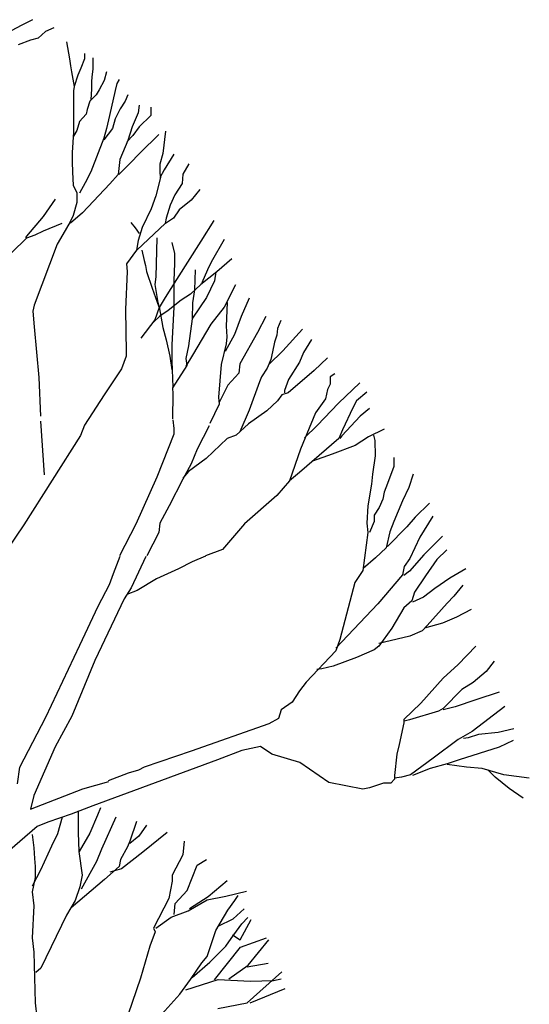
# Model space of a CAD drawing. Extents: x -1.56 to 2.65, y 0.06 to 5.31.
# Tile 3 of 3: x 0.94 to 2.65, y 1.85 to 5.16. Entities that reach past the tile are written whole.
import ezdxf

# ---------------------------------------------------------------- set-up
doc = ezdxf.new("R2010")
doc.units = 0
doc.header["$MEASUREMENT"] = 0
doc.layers.add('ARBOL', color=76, linetype='CONTINUOUS')

msp = doc.modelspace()

# ---------------------------------------------------------------- linework, layer by layer
at = {"layer": 'ARBOL'}
for p, q in [((0.945, 5.1407), (0.9137, 5.1242)), ((0.9837, 5.1606), (0.945, 5.1407)), ((1.0549, 5.1332), (1.0271, 5.1206)), ((1.0029, 5.0986), (0.9767, 5.0914)), ((1.0271, 5.1206), (1.0029, 5.0986)), ((0.9767, 5.0914), (0.9348, 5.0766)), ((1.0975, 5.0857), (1.1077, 5.0288)), ((1.1585, 5.0471), (1.1585, 5.0288)), ((1.1862, 5.0327), (1.1862, 5.0161)), ((1.1077, 5.0288), (1.1112, 5.005)), ((1.1112, 5.005), (1.1147, 4.9851)), ((1.1585, 5.0288), (1.146, 4.9978)), ((1.1862, 5.0161), (1.1862, 4.9942)), ((1.1147, 4.9851), (1.1233, 4.9358)), ((1.1358, 4.974), (1.1233, 4.9358)), ((1.146, 4.9978), (1.1358, 4.974)), ((1.1827, 4.9686), (1.1812, 4.952)), ((1.1862, 4.9942), (1.1827, 4.9686)), ((1.2316, 4.9851), (1.2246, 4.9557)), ((1.1233, 4.9358), (1.1217, 4.9211)), ((1.1812, 4.952), (1.1812, 4.9265)), ((1.2246, 4.9557), (1.207, 4.9247)), ((1.2664, 4.9466), (1.2613, 4.9229)), ((1.275, 4.9596), (1.2664, 4.9466)), ((1.1217, 4.9211), (1.1217, 4.8864)), ((1.1968, 4.9084), (1.1757, 4.8864)), ((1.1812, 4.9265), (1.1792, 4.8919)), ((1.207, 4.9247), (1.1968, 4.9084)), ((1.2613, 4.9229), (1.2422, 4.8389)), ((1.3032, 4.9084), (1.2942, 4.8864)), ((1.1217, 4.8864), (1.1217, 4.8461)), ((1.1757, 4.8864), (1.1671, 4.8591)), ((1.2942, 4.8864), (1.2785, 4.8609)), ((1.3415, 4.8735), (1.338, 4.8479)), ((1.1217, 4.8461), (1.1217, 4.782)), ((1.1636, 4.8425), (1.1409, 4.8187)), ((1.1671, 4.8591), (1.1636, 4.8425)), ((1.2422, 4.8389), (1.2316, 4.795)), ((1.2785, 4.8609), (1.2613, 4.8278)), ((1.338, 4.8479), (1.3188, 4.8004)), ((1.3814, 4.8389), (1.3415, 4.8004)), ((1.3814, 4.8663), (1.3814, 4.8389)), ((1.1409, 4.8187), (1.1323, 4.7877)), ((1.2613, 4.8278), (1.2523, 4.795)), ((1.3188, 4.8004), (1.3032, 4.7546)), ((1.3415, 4.8004), (1.3204, 4.7712)), ((1.1217, 4.782), (1.1166, 4.7146)), ((1.1323, 4.7877), (1.1217, 4.7694)), ((1.2316, 4.795), (1.223, 4.7622)), ((1.2523, 4.795), (1.223, 4.7564)), ((1.3204, 4.7712), (1.3012, 4.751)), ((1.4076, 4.7748), (1.345, 4.7128)), ((1.4306, 4.7856), (1.4216, 4.7107)), ((1.223, 4.7622), (1.1792, 4.6487)), ((1.3032, 4.7546), (1.277, 4.6908)), ((1.1166, 4.7146), (1.1166, 4.6815)), ((1.345, 4.7128), (1.3098, 4.6761)), ((1.4216, 4.7107), (1.4115, 4.6743)), ((1.4584, 4.7089), (1.4252, 4.6559)), ((1.1166, 4.6815), (1.1182, 4.6487)), ((1.277, 4.6908), (1.2715, 4.6397)), ((1.3098, 4.6761), (1.2734, 4.6397)), ((1.4115, 4.6743), (1.4115, 4.6451)), ((1.5088, 4.6761), (1.4881, 4.6415)), ((1.1182, 4.6487), (1.1198, 4.603)), ((1.1792, 4.6487), (1.1601, 4.612)), ((1.2715, 4.6397), (1.2437, 4.6084)), ((1.4252, 4.6559), (1.4115, 4.6285)), ((1.4115, 4.6451), (1.413, 4.6304)), ((1.4881, 4.6415), (1.4862, 4.6102)), ((1.1198, 4.603), (1.1323, 4.5792)), ((1.1601, 4.612), (1.1409, 4.5774)), ((1.2437, 4.6084), (1.1514, 4.5115)), ((1.413, 4.6304), (1.3974, 4.5684)), ((1.4862, 4.6102), (1.4619, 4.572)), ((1.1323, 4.5792), (1.1323, 4.5464)), ((1.4619, 4.572), (1.4463, 4.5371)), ((1.5456, 4.59), (1.5159, 4.5536)), ((1.0592, 4.5572), (1.0189, 4.4988)), ((1.1323, 4.5464), (1.1198, 4.5025)), ((1.3974, 4.5684), (1.3818, 4.5244)), ((1.4463, 4.5371), (1.4322, 4.4931)), ((1.5159, 4.5536), (1.476, 4.5208)), ((1.1198, 4.5025), (1.1077, 4.4769)), ((1.1514, 4.5115), (1.1112, 4.4769)), ((1.3818, 4.5244), (1.352, 4.4621)), ((1.476, 4.5208), (1.4568, 4.4931)), ((1.0189, 4.4988), (0.9634, 4.4329)), ((1.0818, 4.4751), (1.0189, 4.4495)), ((1.1096, 4.4805), (1.0854, 4.4387)), ((1.3137, 4.4787), (1.3278, 4.4603)), ((1.4287, 4.4751), (1.3348, 4.3872)), ((1.4322, 4.4931), (1.4287, 4.4751)), ((1.4568, 4.4931), (1.4306, 4.4751)), ((1.5925, 4.4859), (1.5491, 4.4164)), ((0.9911, 4.4366), (0.9634, 4.4257)), ((1.0189, 4.4495), (0.9911, 4.4366)), ((1.0854, 4.4387), (1.0662, 4.4056)), ((1.3278, 4.4603), (1.3415, 4.442)), ((1.352, 4.4621), (1.338, 4.4182)), ((0.9634, 4.4257), (0.9145, 4.3782)), ((0.9634, 4.4329), (0.9598, 4.4275)), ((1.0662, 4.4056), (0.9896, 4.2009)), ((1.338, 4.4182), (1.3329, 4.3854)), ((1.4009, 4.4275), (1.3974, 4.2957)), ((1.4514, 4.411), (1.46, 4.3746)), ((1.5491, 4.4164), (1.467, 4.2867)), ((1.6273, 4.4221), (1.5839, 4.3454)), ((1.3329, 4.3854), (1.2996, 4.3397)), ((1.3505, 4.3854), (1.3591, 4.3508)), ((1.46, 4.3746), (1.46, 4.3418)), ((1.2996, 4.3397), (1.3016, 4.3141)), ((1.3591, 4.3508), (1.3626, 4.3342)), ((1.46, 4.3418), (1.4584, 4.2831)), ((1.5839, 4.3454), (1.5718, 4.3198)), ((1.6535, 4.3562), (1.6031, 4.3123)), ((1.3016, 4.3141), (1.2961, 4.1862)), ((1.3626, 4.3342), (1.3661, 4.3141)), ((1.3661, 4.3141), (1.3853, 4.2575)), ((1.53, 4.3198), (1.528, 4.2521)), ((1.6031, 4.3123), (1.5491, 4.2701)), ((1.5718, 4.3198), (1.5526, 4.2759)), ((1.5996, 4.3123), (1.5945, 4.2831)), ((1.3974, 4.2957), (1.3939, 4.2701)), ((1.467, 4.2867), (1.4287, 4.2265)), ((1.4584, 4.2831), (1.4584, 4.1937)), ((1.5945, 4.2831), (1.5683, 4.2265)), ((1.3853, 4.2575), (1.408, 4.1952)), ((1.3939, 4.2701), (1.4044, 4.21)), ((1.5491, 4.2701), (1.5143, 4.2373)), ((1.528, 4.2521), (1.521, 4.2081)), ((1.6656, 4.2686), (1.6273, 4.1937)), ((1.4044, 4.21), (1.4095, 4.1934)), ((1.4287, 4.2265), (1.4095, 4.1934)), ((1.4826, 4.2172), (1.4392, 4.1826)), ((1.5143, 4.2373), (1.4826, 4.2172)), ((1.521, 4.2081), (1.5194, 4.1552)), ((1.5683, 4.2265), (1.521, 4.157)), ((1.6379, 4.21), (1.6344, 4.1296)), ((1.711, 4.2247), (1.6848, 4.1624)), ((0.9896, 4.2009), (0.9841, 4.1808)), ((0.9841, 4.1808), (0.9896, 4.1278)), ((1.2961, 4.1862), (1.2977, 4.0417)), ((1.4095, 4.1934), (1.3939, 4.1513)), ((1.4095, 4.1955), (1.4216, 4.126)), ((1.4392, 4.1826), (1.4115, 4.1642)), ((1.4584, 4.1937), (1.4514, 4.0673)), ((1.6273, 4.1937), (1.582, 4.1368)), ((1.3939, 4.1513), (1.347, 4.0893)), ((1.4115, 4.1642), (1.3904, 4.1441)), ((1.5194, 4.1552), (1.5073, 4.0637)), ((1.6848, 4.1624), (1.6625, 4.1022)), ((1.7669, 4.1624), (1.7392, 4.1094)), ((1.8174, 4.1495), (1.8068, 4.1221)), ((0.9896, 4.1278), (1.0052, 3.9578)), ((1.4216, 4.126), (1.4322, 4.0839)), ((1.582, 4.1368), (1.521, 4.0327)), ((1.6344, 4.1296), (1.6363, 4.0947)), ((1.7392, 4.1094), (1.6797, 4.0035)), ((1.8068, 4.1221), (1.8037, 4.1001)), ((1.8905, 4.1203), (1.8244, 4.0472)), ((1.4322, 4.0839), (1.4443, 4.0291)), ((1.6625, 4.1022), (1.6308, 4.0453)), ((1.6363, 4.0947), (1.6344, 4.0709)), ((1.7966, 4.0763), (1.7896, 4.0435)), ((1.8037, 4.1001), (1.7966, 4.0763)), ((1.9202, 4.0854), (1.894, 4.0414)), ((1.2977, 4.0417), (1.2977, 4.0291)), ((1.4514, 4.0673), (1.4514, 4.0125)), ((1.5073, 4.0637), (1.4983, 4.0216)), ((1.6344, 4.0709), (1.6172, 4.0017)), ((1.8244, 4.0472), (1.7775, 4.0014)), ((1.7896, 4.0435), (1.7841, 4.0177)), ((1.894, 4.0414), (1.8803, 4.0086)), ((1.2977, 4.0291), (1.2821, 3.987)), ((1.4443, 4.0291), (1.4514, 3.9834)), ((1.4514, 4.0125), (1.4549, 3.925)), ((1.521, 4.0327), (1.4983, 3.996)), ((1.4983, 4.0216), (1.5018, 3.9981)), ((1.7841, 4.0177), (1.772, 3.9885)), ((1.8803, 4.0086), (1.8436, 3.9503)), ((1.9742, 4.0234), (1.9292, 3.9812)), ((1.2821, 3.987), (1.2246, 3.8991)), ((1.5018, 3.9981), (1.4533, 3.9229)), ((1.6172, 4.0017), (1.6082, 3.8919)), ((1.6797, 4.0035), (1.6762, 3.9722)), ((1.772, 3.9885), (1.7528, 3.9593)), ((1.9292, 3.9812), (1.842, 3.9063)), ((1.0052, 3.9578), (1.0103, 3.8281)), ((1.6762, 3.9722), (1.6398, 3.9322)), ((1.7458, 3.9427), (1.711, 3.8479)), ((1.7528, 3.9593), (1.7458, 3.9427)), ((1.8436, 3.9503), (1.8295, 3.9135)), ((1.9988, 3.9704), (1.9832, 3.9593)), ((1.9832, 3.9593), (1.9832, 3.9355)), ((1.4533, 3.9229), (1.4549, 3.903)), ((1.6398, 3.9322), (1.6101, 3.8735)), ((1.8295, 3.9135), (1.8295, 3.9063)), ((1.9742, 3.9172), (1.9675, 3.8862)), ((1.9832, 3.9355), (1.9742, 3.9172)), ((2.0825, 3.9391), (2.0109, 3.8717)), ((2.1067, 3.9081), (2.0719, 3.8789)), ((1.2246, 3.8991), (1.1585, 3.7968)), ((1.4549, 3.903), (1.4533, 3.8187)), ((1.6082, 3.8919), (1.6101, 3.8681)), ((1.8068, 3.8789), (1.7704, 3.8458)), ((1.8209, 3.8991), (1.8068, 3.8789)), ((1.842, 3.9063), (1.8209, 3.8991)), ((1.9675, 3.8862), (1.9343, 3.8386)), ((2.0719, 3.8789), (2.0598, 3.8552)), ((1.6101, 3.8681), (1.5788, 3.8025)), ((1.711, 3.8479), (1.6797, 3.7748)), ((1.7704, 3.8458), (1.7094, 3.8022)), ((2.0109, 3.8717), (1.9394, 3.7965)), ((2.0598, 3.8552), (2.025, 3.782)), ((2.1157, 3.8534), (2.084, 3.8278)), ((1.0103, 3.8112), (1.0224, 3.6304)), ((1.4549, 3.8148), (1.4584, 3.7856)), ((1.9343, 3.8386), (1.8838, 3.7161)), ((2.084, 3.8278), (2.023, 3.7619)), ((1.1585, 3.7968), (1.1444, 3.7622)), ((1.4584, 3.7856), (1.4584, 3.7673)), ((1.5769, 3.7947), (1.5366, 3.7161)), ((1.7094, 3.8022), (1.6676, 3.7637)), ((1.9394, 3.7965), (1.8975, 3.7547)), ((2.025, 3.782), (2.0129, 3.7528)), ((2.1642, 3.7838), (2.1122, 3.7583)), ((1.1444, 3.7622), (0.9544, 3.4624)), ((1.4584, 3.7673), (1.4009, 3.6228)), ((1.6379, 3.7528), (1.5663, 3.6851)), ((1.6676, 3.7637), (1.6379, 3.7528)), ((2.0129, 3.7528), (1.8803, 3.6376)), ((2.023, 3.7619), (2.016, 3.7528)), ((2.1122, 3.7583), (2.0668, 3.7291)), ((2.1294, 3.7637), (2.1329, 3.7456)), ((2.1329, 3.7456), (2.1345, 3.6942)), ((1.5366, 3.7161), (1.5159, 3.6668)), ((1.8838, 3.7161), (1.8471, 3.6102)), ((2.0668, 3.7291), (1.9902, 3.6996)), ((1.5663, 3.6851), (1.5073, 3.6412)), ((1.9902, 3.6996), (1.9237, 3.6761)), ((2.1345, 3.6942), (2.1259, 3.6322)), ((2.1971, 3.689), (2.1971, 3.6578)), ((1.5159, 3.6668), (1.4881, 3.6156)), ((2.1971, 3.6578), (2.1763, 3.6012)), ((1.4009, 3.6228), (1.3309, 3.464)), ((1.4881, 3.6156), (1.4428, 3.5259)), ((1.5073, 3.6412), (1.4881, 3.6192)), ((1.8471, 3.6102), (1.8037, 3.5609)), ((1.8803, 3.6376), (1.8471, 3.6102)), ((2.1259, 3.6322), (2.1224, 3.5994)), ((2.2616, 3.6322), (2.2479, 3.5882)), ((2.1224, 3.5994), (2.1102, 3.5262)), ((2.1763, 3.6012), (2.1642, 3.572)), ((2.2479, 3.5882), (2.2268, 3.5428)), ((1.8037, 3.5609), (1.6954, 3.4658)), ((2.1607, 3.5482), (2.1482, 3.5208)), ((2.1642, 3.572), (2.1607, 3.5482)), ((2.2268, 3.5428), (2.1971, 3.4733)), ((1.4428, 3.5259), (1.4111, 3.4676)), ((2.1102, 3.5262), (2.1067, 3.4676)), ((2.1482, 3.5208), (2.131, 3.4952)), ((2.3175, 3.5353), (2.2686, 3.4877)), ((2.131, 3.4952), (2.131, 3.4733)), ((2.2686, 3.4877), (2.2409, 3.4549)), ((2.3281, 3.4916), (2.2843, 3.4203)), ((0.9544, 3.4624), (0.5309, 2.8392)), ((1.3309, 3.464), (1.2754, 3.358)), ((1.4111, 3.4676), (1.408, 3.4366)), ((1.6954, 3.4658), (1.6222, 3.3797)), ((2.1067, 3.4676), (2.1102, 3.4366)), ((2.131, 3.4733), (2.1153, 3.4366)), ((2.2409, 3.4549), (2.1763, 3.389)), ((2.1971, 3.4733), (2.1834, 3.4384)), ((1.408, 3.4366), (1.3677, 3.358)), ((2.1102, 3.4366), (2.0927, 3.3087)), ((2.1834, 3.4384), (2.1709, 3.3854)), ((2.2843, 3.4203), (2.251, 3.349)), ((2.3609, 3.4239), (2.2983, 3.3616)), ((1.6222, 3.3797), (1.5648, 3.358)), ((2.1709, 3.3854), (2.1361, 3.3508)), ((2.375, 3.3782), (2.3417, 3.3454)), ((1.2555, 3.2987), (1.2774, 3.3568)), ((1.3647, 3.3553), (1.315, 3.2509)), ((1.5643, 3.3572), (1.5201, 3.3374)), ((2.1361, 3.3508), (2.0942, 3.3159)), ((2.251, 3.349), (2.2319, 3.3216)), ((2.2983, 3.3616), (2.2495, 3.3069)), ((2.3417, 3.3454), (2.3034, 3.2903)), ((1.4741, 3.3137), (1.3998, 3.2805)), ((1.5201, 3.3374), (1.4741, 3.3137)), ((2.2319, 3.3216), (2.2268, 3.2939)), ((2.4395, 3.3141), (2.3855, 3.2831)), ((1.2418, 3.2614), (1.2555, 3.2987)), ((1.3998, 3.2805), (1.335, 3.2418)), ((2.0927, 3.3087), (2.0665, 3.2683)), ((2.2268, 3.2939), (2.1431, 3.197)), ((2.2495, 3.3069), (2.2303, 3.2921)), ((2.3034, 3.2903), (2.2671, 3.2355)), ((2.3855, 3.2831), (2.3347, 3.2485)), ((1.2043, 3.1886), (1.2418, 3.2614)), ((1.315, 3.2509), (1.2911, 3.2136)), ((2.0665, 3.2683), (2.016, 3.0764)), ((2.3347, 3.2485), (2.2964, 3.219)), ((2.4289, 3.2593), (2.3992, 3.2229)), ((1.2911, 3.2136), (1.1926, 3.0062)), ((1.335, 3.2418), (1.3005, 3.2284)), ((2.2671, 3.2355), (2.2581, 3.2064)), ((2.2964, 3.219), (2.26, 3.2027)), ((2.3992, 3.2229), (2.3765, 3.1991)), ((1.1429, 3.058), (1.2043, 3.1886)), ((2.1431, 3.197), (2.0019, 3.0472)), ((2.2303, 3.1826), (2.19, 3.1149)), ((2.2581, 3.2064), (2.2303, 3.1826)), ((2.3765, 3.1991), (2.3089, 3.1242)), ((2.4082, 3.1516), (2.3609, 3.1314)), ((2.4567, 3.1772), (2.4082, 3.1516)), ((2.19, 3.1149), (2.1466, 3.0547)), ((2.3089, 3.1242), (2.2929, 3.1058)), ((2.3609, 3.1314), (2.2999, 3.1149)), ((2.251, 3.0875), (2.1658, 3.0673)), ((2.2929, 3.1058), (2.251, 3.0875)), ((1.0283, 2.8152), (1.1429, 3.058)), ((2.016, 3.0764), (2.0023, 3.0381)), ((2.1466, 3.0547), (2.131, 3.0417)), ((2.1658, 3.0673), (2.1466, 3.0637)), ((2.4727, 3.0547), (2.4133, 2.9924)), ((2.0023, 3.0381), (1.903, 2.9337)), ((2.0715, 3.0162), (1.9933, 2.987)), ((2.131, 3.0417), (2.0715, 3.0162)), ((1.1926, 3.0062), (1.1151, 2.8194)), ((1.9933, 2.987), (1.955, 2.978)), ((2.4133, 2.9924), (2.3629, 2.9467)), ((2.5337, 3.0035), (2.5075, 2.9686)), ((1.955, 2.978), (1.939, 2.9758)), ((2.3629, 2.9467), (2.2878, 2.8627)), ((2.5075, 2.9686), (2.4641, 2.9322)), ((1.903, 2.9337), (1.8803, 2.9045)), ((2.4641, 2.9322), (2.4258, 2.9084)), ((1.8803, 2.9045), (1.8557, 2.8663)), ((2.4258, 2.9084), (2.3629, 2.8443)), ((2.5513, 2.8991), (2.4727, 2.8735)), ((1.8557, 2.8663), (1.8193, 2.8407)), ((2.2878, 2.8627), (2.2303, 2.8079)), ((2.4031, 2.8498), (2.3629, 2.8407)), ((2.4727, 2.8735), (2.4031, 2.8498)), ((2.5705, 2.8516), (2.4606, 2.7676)), ((0.9411, 2.6472), (1.0283, 2.8152)), ((1.1151, 2.8194), (1.06, 2.7158)), ((1.8193, 2.8407), (1.8103, 2.8112)), ((2.3472, 2.8353), (2.2495, 2.8061)), ((2.3629, 2.8443), (2.3472, 2.8353)), ((1.7775, 2.7932), (1.5159, 2.7017)), ((1.8103, 2.8112), (1.7775, 2.7932)), ((2.2303, 2.7968), (2.2147, 2.7237)), ((2.2303, 2.8079), (2.2303, 2.7968)), ((2.2495, 2.8061), (2.2322, 2.8022)), ((2.4606, 2.7676), (2.4133, 2.7402)), ((2.4813, 2.7568), (2.4465, 2.7456)), ((2.5478, 2.764), (2.4813, 2.7568)), ((2.5998, 2.7766), (2.5478, 2.764)), ((1.06, 2.7158), (0.9884, 2.5518)), ((1.7493, 2.7164), (1.6864, 2.7035)), ((1.7877, 2.6909), (1.7493, 2.7164)), ((2.2147, 2.7237), (2.2076, 2.6909)), ((2.4133, 2.7402), (2.3296, 2.6779)), ((2.5513, 2.7146), (2.4168, 2.6725)), ((2.4465, 2.7456), (2.4309, 2.7438)), ((2.5983, 2.7366), (2.5513, 2.7146)), ((1.5159, 2.7017), (1.3591, 2.6469)), ((1.6864, 2.7035), (1.6046, 2.6725)), ((1.8819, 2.6635), (1.7877, 2.6909)), ((2.2076, 2.6909), (2.199, 2.6195)), ((1.6046, 2.6725), (1.1862, 2.5172)), ((1.9793, 2.5958), (1.8819, 2.6635)), ((2.3296, 2.6779), (2.253, 2.6214)), ((2.3769, 2.6581), (2.3194, 2.6433)), ((2.4168, 2.6725), (2.3769, 2.6581)), ((2.4414, 2.6469), (2.3769, 2.656)), ((0.9333, 2.5913), (0.9411, 2.6472)), ((1.3047, 2.6268), (1.2371, 2.6012)), ((1.3399, 2.6376), (1.3047, 2.6268)), ((1.3591, 2.6469), (1.3399, 2.6376)), ((2.199, 2.6195), (2.199, 2.6066)), ((2.253, 2.6214), (2.2233, 2.6141)), ((2.3194, 2.6433), (2.26, 2.6195)), ((2.4935, 2.6433), (2.4414, 2.6469)), ((2.567, 2.6214), (2.4935, 2.6433)), ((2.5373, 2.6141), (2.5126, 2.6379)), ((2.6522, 2.6105), (2.567, 2.6214)), ((1.1527, 2.5747), (1.2399, 2.5997)), ((2.0927, 2.5738), (1.9793, 2.5958)), ((2.1623, 2.594), (2.1153, 2.5774)), ((2.1869, 2.594), (2.1623, 2.594)), ((2.199, 2.6066), (2.1869, 2.594)), ((2.2233, 2.6141), (2.199, 2.6105)), ((2.5842, 2.5756), (2.5373, 2.6141)), ((0.9767, 2.5061), (1.1527, 2.5747)), ((0.9884, 2.5518), (0.9767, 2.5061)), ((2.1153, 2.5774), (2.0927, 2.5738)), ((2.6315, 2.5428), (2.5842, 2.5756)), ((1.1862, 2.5172), (1.1131, 2.4895)), ((1.1131, 2.4895), (1.0345, 2.4622)), ((1.1366, 2.5004), (1.1366, 2.4276)), ((1.2019, 2.4856), (1.1761, 2.4257)), ((1.2117, 2.5106), (1.2019, 2.4856)), ((1.0345, 2.4622), (0.9997, 2.4477)), ((1.0831, 2.4796), (1.0674, 2.4236)), ((1.2633, 2.4796), (1.2156, 2.3716)), ((1.3326, 2.4652), (1.3107, 2.3987)), ((1.3662, 2.4525), (1.3404, 2.4152)), ((0.9997, 2.4477), (0.848, 2.3177)), ((0.9822, 2.4215), (0.9881, 2.3758)), ((1.0674, 2.4236), (1.0475, 2.3821)), ((1.1366, 2.4276), (1.1386, 2.3635)), ((1.1761, 2.4257), (1.1406, 2.3635)), ((1.4354, 2.4276), (1.3541, 2.3613)), ((1.3107, 2.3987), (1.3028, 2.38)), ((1.3404, 2.4152), (1.3107, 2.3902)), ((1.4929, 2.3987), (1.489, 2.3529)), ((0.9881, 2.3758), (0.99, 2.3406)), ((1.0475, 2.3821), (1.01, 2.3012)), ((1.1386, 2.3635), (1.1503, 2.2846)), ((1.2156, 2.3716), (1.198, 2.3301)), ((1.3028, 2.38), (1.279, 2.3364)), ((1.3541, 2.3613), (1.2829, 2.3054)), ((1.489, 2.3529), (1.453, 2.2846)), ((0.99, 2.3406), (0.9924, 2.3135)), ((1.198, 2.3301), (1.1464, 2.2368)), ((1.279, 2.3364), (1.2751, 2.3135)), ((1.5026, 2.2329), (1.5363, 2.3177)), ((1.5363, 2.3177), (1.5679, 2.3367)), ((1.01, 2.3012), (0.9822, 2.2473)), ((0.9924, 2.3135), (0.9924, 2.2762)), ((1.1503, 2.2846), (1.1425, 2.2452)), ((1.2751, 2.3135), (1.2254, 2.2702)), ((1.2829, 2.3054), (1.2434, 2.2948)), ((1.453, 2.2846), (1.453, 2.2638)), ((0.9924, 2.2762), (0.9822, 2.2286)), ((1.2254, 2.2702), (1.1128, 2.1745)), ((1.453, 2.2638), (1.4413, 2.2058)), ((1.5738, 2.2121), (1.6372, 2.266)), ((0.9822, 2.2286), (0.9881, 2.1808)), ((1.1425, 2.2452), (1.1269, 2.1995)), ((1.4628, 2.1892), (1.5026, 2.2329)), ((1.6333, 2.2142), (1.7025, 2.2307)), ((1.1269, 2.1995), (1.0972, 2.1498)), ((1.4413, 2.2058), (1.39, 2.1062)), ((1.4589, 2.1519), (1.4628, 2.1892)), ((1.5066, 2.1642), (1.5699, 2.2016)), ((1.5105, 2.1727), (1.5738, 2.2121)), ((1.5699, 2.2016), (1.6333, 2.2142)), ((1.6391, 2.1663), (1.663, 2.1995)), ((1.663, 2.1995), (1.6747, 2.216)), ((0.9881, 2.1808), (0.9822, 2.0731)), ((1.4491, 2.1435), (1.5066, 2.1642)), ((1.5996, 2.0977), (1.6391, 2.1663)), ((1.6571, 2.1372), (1.6946, 2.1706)), ((1.0972, 2.1498), (1.0119, 1.9713)), ((1.3979, 2.1062), (1.4491, 2.1435)), ((1.6074, 2.1125), (1.6571, 2.1372)), ((1.6508, 2.071), (1.6864, 2.1209)), ((1.6806, 2.0667), (1.7181, 2.1354)), ((1.6864, 2.1209), (1.7064, 2.1417)), ((1.3959, 2.0938), (1.3779, 2.046)), ((1.39, 2.1062), (1.3959, 2.0938)), ((1.5699, 2.0108), (1.5996, 2.0977)), ((0.9822, 2.0731), (0.9881, 2.0252)), ((1.6333, 2.046), (1.6508, 2.071)), ((1.6548, 2.0836), (1.6806, 2.0667)), ((1.6825, 2.0421), (1.7697, 2.0731)), ((1.7083, 1.9819), (1.7775, 2.0667)), ((0.9881, 2.0252), (0.9924, 1.8552)), ((1.3779, 2.046), (1.3462, 1.9382)), ((1.5797, 1.9921), (1.6333, 2.046)), ((1.5953, 1.9319), (1.6825, 2.0421)), ((1.5144, 1.934), (1.5519, 1.99)), ((1.5202, 1.9404), (1.5797, 1.9921)), ((1.5519, 1.99), (1.5699, 2.0108)), ((1.7044, 1.9756), (1.7756, 1.9879)), ((1.0119, 1.9713), (0.9943, 1.9569)), ((1.643, 1.9361), (1.7083, 1.9819)), ((1.7044, 1.8552), (1.8209, 1.959)), ((1.3462, 1.9382), (1.2809, 1.7493)), ((1.4788, 1.8841), (1.5144, 1.934)), ((1.4987, 1.8988), (1.6074, 1.934)), ((1.6074, 1.934), (1.7142, 1.9277)), ((1.7142, 1.9277), (1.7932, 1.9298)), ((1.7932, 1.9298), (1.819, 1.9361)), ((1.7142, 1.8552), (1.8327, 1.903)), ((0.9924, 1.8552), (0.9982, 1.8052)), ((1.3979, 1.795), (1.4788, 1.8841)), ((1.6055, 1.8365), (1.7044, 1.8552))]:
    msp.add_line(p, q, dxfattribs=at)

doc.saveas('drawing.dxf')
